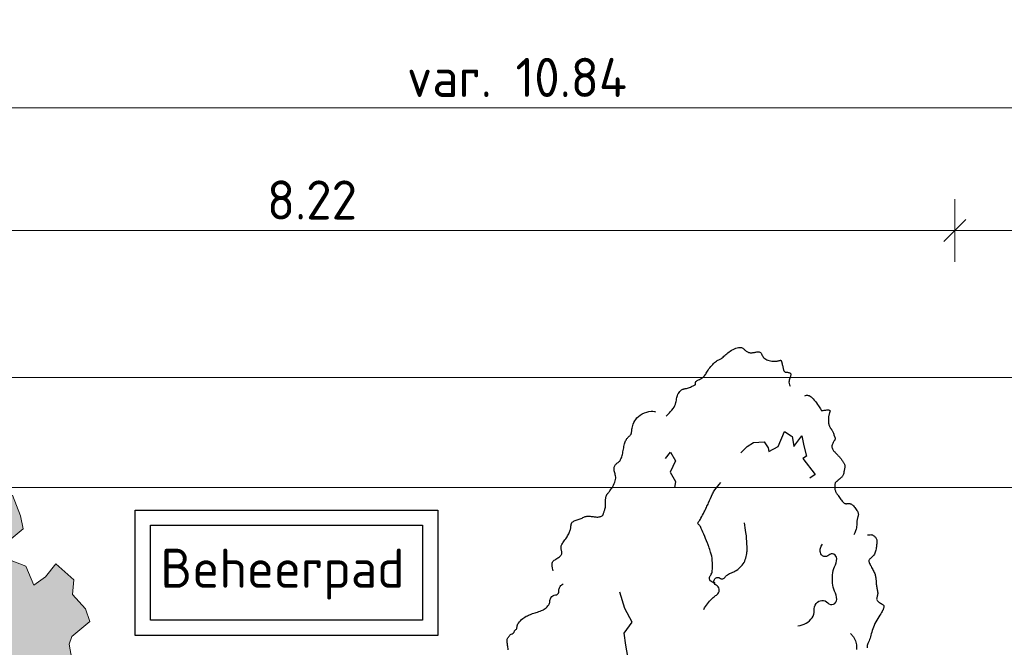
# Model space of a CAD drawing. Header units: metres. Extents: x 158819 to 159767, y 483764 to 484333.
# Tile 23 of 41: x 159236.73 to 159243.02, y 484035.54 to 484039.55. Entities that reach past the tile are written whole.
import ezdxf

# ---------------------------------------------------------------- set-up
doc = ezdxf.new("R2010")
doc.units = ezdxf.units.M
doc.linetypes.add('AL-NAP_LIJN', pattern=[15.25, 12, -1.5, 0.25, -1.5])
doc.layers.get('0').update_dxf_attribs({"lineweight": 25})
doc.layers.get('Defpoints').update_dxf_attribs({"lineweight": 25, "true_color": 0xff7fff})
for name, color, linetype, lineweight in [('N-WE-GR-BOOM-1e-A', 90, 'Continuous', 25), ('N-WE-GR-BOOM-1e-SD', 90, 'Continuous', 25), ('X-XX-AL-M', 7, 'Continuous', 18), ('X-XX-AL-NAP-G', 7, 'AL-NAP_LIJN', 18), ('X-XX-AL-T25', 7, 'Continuous', 25)]:
    doc.layers.add(name, color=color, linetype=linetype, lineweight=lineweight)
doc.layers.add('N-WE-GR-BOOM-MEERSTAMMINGE BOOM-SD', color=7, linetype='Continuous', lineweight=30, true_color=0x5f7f00)
doc.styles.add('NLCS-ISO-M100-T25', font='NLCS-ISO.ttf')
doc.dimstyles.new('NLCS-M100-T25-SCHRAP-X_L2_H1', dxfattribs={"dimscale": 0.1, "dimtxt": 2.5, "dimasz": 1.4, "dimexe": 2, "dimexo": 2, "dimgap": 0.7, "dimtad": 1, "dimzin": 0, "dimdsep": 46, "dimtxsty": 'NLCS-ISO-M100-T25', "dimblk": 'OBLIQUE', "dimcen": 0, "dimdle": 2, "dimclrd": 256, "dimclre": 256, "dimclrt": 256, "dimadec": 1, "dimazin": 0, "dimtfac": 1, "dimtofl": 0, "dimtmove": 1, "dimatfit": 0, "dimldrblk": 'OBLIQUE', "dimfxl": 2, "dimfxlon": 1, "dimtfill": 1, "dimtfillclr": 254, "dimtolj": 1, "dimtzin": 0, "dimlwd": 18, "dimlwe": 18, "dimarcsym": 0})

# ---------------------------------------------------------------- blocks, each defined once
blk = doc.blocks.new('_Oblique')
at = {"color": 0, "linetype": 'ByBlock', "lineweight": -2}
blk.add_line((-0.5, -0.5), (0.5, 0.5), dxfattribs=at)
blk = doc.blocks.new('*D148')
at = {"layer": 'Defpoints', "color": 0, "transparency": 16777216}
for p in [(159245.3247, 484038.987), (159245.3247, 484037.5882), (159234.4847, 484036.5593)]:
    blk.add_point(p, dxfattribs=at)
at = {"layer": 'X-XX-AL-M', "linetype": 'Continuous', "lineweight": 18, "transparency": 16777216}
for p, q in [((159234.4847, 484038.787), (159234.4847, 484039.187)), ((159245.3247, 484038.787), (159245.3247, 484039.187)), ((159234.2847, 484038.987), (159245.5247, 484038.987))]:
    blk.add_line(p, q, dxfattribs=at)
at = {"layer": 'X-XX-AL-M', "lineweight": 18, "transparency": 16777216, "xscale": 0.14, "yscale": 0.14, "zscale": 0.14, "rotation": 180}
blk.add_blockref('_Oblique', (159234.4847, 484038.987), dxfattribs=at)
at = {"layer": 'X-XX-AL-M', "lineweight": 18, "transparency": 16777216, "xscale": 0.14, "yscale": 0.14, "zscale": 0.14}
blk.add_blockref('_Oblique', (159245.3247, 484038.987), dxfattribs=at)
at = {"layer": 'X-XX-AL-M', "transparency": 16777216, "insert": (159239.9047, 484039.182), "char_height": 0.25, "attachment_point": 5, "style": 'NLCS-ISO-M100-T25', "bg_fill": 3, "box_fill_scale": 1.1, "bg_fill_color": 256, "bg_fill_true_color": 13158600, "bg_fill_transparency": 0}
blk.add_mtext('\\A1;var. 10.84', dxfattribs=at)
blk = doc.blocks.new('*D149')
at = {"layer": 'Defpoints', "color": 0, "transparency": 16777216}
for p in [(159245.3247, 484037.2629), (159226.3247, 484029.9923), (159245.3247, 484029.9923)]:
    blk.add_point(p, dxfattribs=at)
at = {"layer": 'X-XX-AL-M', "linetype": 'Continuous', "lineweight": 18, "transparency": 16777216}
for p, q in [((159226.3247, 484037.0629), (159226.3247, 484037.4629)), ((159245.3247, 484037.0629), (159245.3247, 484037.4629)), ((159226.1247, 484037.2629), (159245.5247, 484037.2629))]:
    blk.add_line(p, q, dxfattribs=at)
at = {"layer": 'X-XX-AL-M', "lineweight": 18, "transparency": 16777216, "xscale": 0.14, "yscale": 0.14, "zscale": 0.14, "rotation": 180}
blk.add_blockref('_Oblique', (159226.3247, 484037.2629), dxfattribs=at)
at = {"layer": 'X-XX-AL-M', "lineweight": 18, "transparency": 16777216, "xscale": 0.14, "yscale": 0.14, "zscale": 0.14}
blk.add_blockref('_Oblique', (159245.3247, 484037.2629), dxfattribs=at)
at = {"layer": 'X-XX-AL-M', "transparency": 16777216, "insert": (159235.8247, 484037.4579), "char_height": 0.25, "attachment_point": 5, "style": 'NLCS-ISO-M100-T25', "bg_fill": 3, "box_fill_scale": 1.1, "bg_fill_color": 256, "bg_fill_true_color": 13158600, "bg_fill_transparency": 0}
blk.add_mtext('\\A1;19.00', dxfattribs=at)
blk = doc.blocks.new('*D153')
at = {"layer": 'Defpoints', "color": 0, "transparency": 16777216}
for p in [(159247.9447, 484038.2032), (159242.7047, 484032.0393), (159247.9447, 484032.0393)]:
    blk.add_point(p, dxfattribs=at)
at = {"layer": 'X-XX-AL-M', "linetype": 'Continuous', "lineweight": 18, "transparency": 16777216}
for p, q in [((159242.7047, 484038.0032), (159242.7047, 484038.4032)), ((159247.9447, 484038.0032), (159247.9447, 484038.4032)), ((159242.5047, 484038.2032), (159248.1447, 484038.2032))]:
    blk.add_line(p, q, dxfattribs=at)
at = {"layer": 'X-XX-AL-M', "lineweight": 18, "transparency": 16777216, "xscale": 0.14, "yscale": 0.14, "zscale": 0.14, "rotation": 180}
blk.add_blockref('_Oblique', (159242.7047, 484038.2032), dxfattribs=at)
at = {"layer": 'X-XX-AL-M', "lineweight": 18, "transparency": 16777216, "xscale": 0.14, "yscale": 0.14, "zscale": 0.14}
blk.add_blockref('_Oblique', (159247.9447, 484038.2032), dxfattribs=at)
at = {"layer": 'X-XX-AL-M', "transparency": 16777216, "insert": (159245.3247, 484038.3982), "char_height": 0.25, "attachment_point": 5, "style": 'NLCS-ISO-M100-T25', "bg_fill": 3, "box_fill_scale": 1.1, "bg_fill_color": 256, "bg_fill_true_color": 13158600, "bg_fill_transparency": 0}
blk.add_mtext('\\A1;var. 5.24', dxfattribs=at)
blk = doc.blocks.new('SGR-BOOM_S01_V_ZIJ-D')
at = {"layer": 'N-WE-GR-BOOM-1e-A', "transparency": 33554585}
h = blk.add_hatch(color=256, dxfattribs=at)
h.dxf.hatch_style = 1
h.set_gradient(color1=(254, 204, 102), color2=(108, 181, 90), tint=1, name='CYLINDER')
h.paths.add_polyline_path([(-1.056, 11.496), (-0.874, 11.68), (-0.792, 11.622), (-0.684, 11.475), (-0.477, 11.294), (-0.312, 11.337), (-0.253, 11.231), (-0.105, 11.091), (0.102, 11.028), (0.349, 11.012), (0.538, 10.99), (0.556, 10.931), (0.353, 10.535), (0.462, 10.124), (0.668, 10.149), (0.893, 10.004), (1.224, 9.8), (1.454, 9.761), (1.661, 9.663), (1.763, 9.457), (1.582, 9.209), (1.643, 8.962), (1.849, 8.94), (1.975, 8.676), (2.018, 8.511), (1.795, 8.362), (1.797, 8.115), (2.062, 8.035), (2.188, 7.789), (2.376, 7.896), (2.539, 8.062), (2.829, 7.858), (2.807, 7.67), (3.015, 7.489), (3.081, 7.325), (2.794, 7.134), (2.753, 7.034), (2.796, 6.845), (3.044, 6.706), (2.899, 6.434), (2.842, 6.251), (2.942, 6.187), (3.274, 5.943), (3.357, 5.902), (3.523, 5.762), (3.795, 5.599), (4.06, 5.519), (4.086, 5.248), (3.94, 5.082), (3.489, 4.855), (3.45, 4.566), (3.476, 4.254), (3.371, 4.112), (3.122, 4.252), (2.734, 4.29), (2.695, 3.901), (2.902, 3.779), (3.067, 3.798), (3.316, 3.611), (3.482, 3.471), (3.77, 3.556), (3.87, 3.492), (3.772, 3.203), (3.625, 3.184), (3.503, 3.036), (3.339, 2.952), (3.033, 2.826), (2.597, 2.946), (2.497, 2.946), (2.475, 2.698), (2.561, 2.246), (2.337, 2.35), (2.023, 2.512), (1.652, 2.527), (1.282, 2.4), (1.018, 2.357), (0.91, 2.645), (1.031, 2.934), (0.824, 3.038), (0.559, 2.995), (0.534, 3.219), (0.303, 3.447), (-0.274, 3.442), (-0.497, 3.358), (-0.618, 2.986), (-0.906, 2.86), (-1.193, 2.793), (-1.315, 2.568), (-1.354, 2.256), (-1.624, 2.154), (-1.931, 2.21), (-2.175, 1.879), (-2.504, 1.694), (-2.669, 1.816), (-3.066, 2.019), (-3.33, 1.952), (-3.536, 2.015), (-3.622, 2.427), (-3.376, 2.593), (-3.278, 2.818), (-3.279, 3.006), (-3.544, 2.981), (-3.61, 3.169), (-3.752, 3.25), (-3.981, 3.207), (-4.247, 3.328), (-4.249, 3.535), (-4.086, 3.724), (-3.988, 4.013), (-4.048, 4.195), (-4.115, 4.483), (-3.869, 4.633), (-3.682, 4.817), (-3.684, 5.046), (-3.891, 5.145), (-3.933, 5.333), (-3.958, 5.515), (-4.061, 5.826), (-3.854, 5.787), (-3.691, 5.912), (-3.798, 6.117), (-3.758, 6.3), (-3.595, 6.425), (-3.572, 6.59), (-3.657, 6.818), (-3.782, 7.024), (-3.701, 7.207), (-3.519, 7.291), (-3.497, 7.456), (-3.482, 7.827), (-3.73, 7.948), (-3.832, 8.136), (-3.485, 8.239), (-3.297, 8.281), (-3.115, 8.348), (-2.868, 8.432), (-2.745, 8.392), (-2.64, 8.575), (-2.642, 8.846), (-2.477, 8.847), (-2.336, 8.889), (-2.479, 9.053), (-2.523, 9.383), (-2.359, 9.507), (-2.179, 9.815), (-2.222, 10.085), (-1.993, 10.128), (-1.911, 10.212), (-2.036, 10.334), (-2.143, 10.475), (-1.955, 10.582), (-1.626, 10.644), (-1.402, 10.628), (-1.197, 10.753), (-1.239, 10.876), (-1.405, 10.975), (-1.177, 11.165), (-1.036, 11.266)])
at = {"lineweight": 0, "flags": 128}
for points in [[(1.849, 8.94), (1.975, 8.676), (2.018, 8.511), (1.795, 8.362)], [(1.797, 8.115), (2.062, 8.035), (2.188, 7.789), (2.376, 7.896), (2.539, 8.062), (2.829, 7.858), (2.807, 7.67), (3.015, 7.489), (3.081, 7.325), (2.794, 7.134), (2.753, 7.034), (2.796, 6.845)]]:
    blk.add_lwpolyline(points, dxfattribs=at)
blk = doc.blocks.new('SGR-BOOM_S01_I_ZIJ-D')
for points in [[(-0.55, 12.392), (-0.544, 12.397), (-0.533, 12.407), (-0.517, 12.422), (-0.499, 12.441), (-0.479, 12.463), (-0.459, 12.486), (-0.44, 12.511), (-0.423, 12.536), (-0.411, 12.56), (-0.402, 12.583), (-0.395, 12.606), (-0.39, 12.627), (-0.386, 12.648), (-0.383, 12.668), (-0.38, 12.687), (-0.375, 12.706), (-0.369, 12.723), (-0.362, 12.74), (-0.353, 12.755), (-0.344, 12.769), (-0.334, 12.782), (-0.324, 12.793), (-0.314, 12.803), (-0.304, 12.81), (-0.294, 12.816), (-0.285, 12.821), (-0.276, 12.824), (-0.267, 12.826), (-0.257, 12.828), (-0.247, 12.83), (-0.235, 12.832), (-0.223, 12.835), (-0.209, 12.839), (-0.194, 12.844), (-0.179, 12.85), (-0.163, 12.856), (-0.148, 12.862), (-0.133, 12.868), (-0.12, 12.874), (-0.109, 12.879), (-0.1, 12.884), (-0.093, 12.889), (-0.088, 12.893), (-0.084, 12.896), (-0.082, 12.9), (-0.081, 12.903), (-0.08, 12.907), (-0.081, 12.911), (-0.082, 12.915), (-0.082, 12.92), (-0.083, 12.924), (-0.083, 12.93), (-0.082, 12.935), (-0.079, 12.941), (-0.074, 12.946), (-0.067, 12.952), (-0.057, 12.958), (-0.045, 12.965), (-0.032, 12.971), (-0.018, 12.979), (-0.003, 12.986), (0.012, 12.995), (0.027, 13.004), (0.04, 13.014), (0.052, 13.025), (0.063, 13.037), (0.072, 13.05), (0.081, 13.063), (0.09, 13.078), (0.1, 13.094), (0.11, 13.11), (0.121, 13.128), (0.134, 13.146), (0.148, 13.164), (0.162, 13.183), (0.177, 13.201), (0.193, 13.218), (0.208, 13.234), (0.223, 13.249), (0.238, 13.261), (0.252, 13.27), (0.265, 13.278), (0.277, 13.284), (0.289, 13.29), (0.301, 13.295), (0.312, 13.3), (0.323, 13.306), (0.335, 13.314), (0.347, 13.323), (0.359, 13.334), (0.372, 13.347), (0.386, 13.361), (0.401, 13.375), (0.417, 13.389), (0.435, 13.404), (0.454, 13.418), (0.474, 13.432), (0.496, 13.444), (0.519, 13.456), (0.542, 13.466), (0.564, 13.475), (0.586, 13.482), (0.606, 13.486), (0.624, 13.488), (0.64, 13.488), (0.654, 13.486), (0.665, 13.481), (0.676, 13.476), (0.685, 13.469), (0.694, 13.461), (0.702, 13.453), (0.711, 13.445), (0.719, 13.438), (0.728, 13.431), (0.738, 13.424), (0.747, 13.419), (0.758, 13.414), (0.768, 13.41), (0.779, 13.406), (0.79, 13.404), (0.802, 13.404), (0.813, 13.404), (0.825, 13.405), (0.837, 13.406), (0.849, 13.408), (0.862, 13.41), (0.873, 13.413), (0.885, 13.415), (0.897, 13.417), (0.908, 13.419), (0.918, 13.419), (0.928, 13.419), (0.938, 13.418), (0.947, 13.415), (0.955, 13.41), (0.962, 13.404), (0.968, 13.395), (0.974, 13.385), (0.98, 13.373), (0.986, 13.361), (0.993, 13.348), (1.002, 13.335), (1.012, 13.323), (1.025, 13.311), (1.04, 13.301), (1.057, 13.292), (1.076, 13.285), (1.096, 13.279), (1.117, 13.274), (1.138, 13.27), (1.158, 13.268), (1.176, 13.267), (1.194, 13.267), (1.209, 13.269), (1.223, 13.271), (1.236, 13.273), (1.247, 13.276), (1.256, 13.278), (1.264, 13.281), (1.271, 13.282), (1.276, 13.283), (1.28, 13.283), (1.284, 13.281), (1.287, 13.278), (1.289, 13.274), (1.291, 13.268), (1.293, 13.261), (1.296, 13.252), (1.299, 13.241), (1.302, 13.229), (1.305, 13.216), (1.309, 13.202), (1.312, 13.188), (1.316, 13.174), (1.319, 13.161), (1.322, 13.149), (1.325, 13.138), (1.327, 13.128), (1.329, 13.12), (1.332, 13.113), (1.335, 13.108), (1.34, 13.103), (1.345, 13.099), (1.352, 13.096), (1.36, 13.094), (1.37, 13.093), (1.38, 13.092), (1.391, 13.091), (1.402, 13.089), (1.412, 13.088), (1.421, 13.085), (1.428, 13.082), (1.434, 13.077), (1.438, 13.071), (1.44, 13.065), (1.441, 13.056), (1.44, 13.047), (1.438, 13.037), (1.435, 13.025), (1.43, 13.012), (1.425, 12.998), (1.42, 12.983), (1.416, 12.967), (1.413, 12.95), (1.412, 12.932), (1.414, 12.912), (1.419, 12.891), (1.429, 12.869)], [(1.665, 12.717), (1.679, 12.722), (1.693, 12.725), (1.707, 12.725), (1.721, 12.723), (1.736, 12.718), (1.75, 12.709), (1.766, 12.698), (1.782, 12.683), (1.799, 12.665), (1.817, 12.645), (1.834, 12.623), (1.852, 12.601), (1.868, 12.579), (1.883, 12.557), (1.896, 12.538), (1.907, 12.521), (1.916, 12.508), (1.921, 12.498), (1.925, 12.49), (1.927, 12.485), (1.928, 12.482), (1.927, 12.48), (1.927, 12.479), (1.926, 12.478), (1.925, 12.478), (1.925, 12.478), (1.925, 12.478), (1.927, 12.478), (1.93, 12.479), (1.934, 12.479), (1.941, 12.48), (1.95, 12.481), (1.961, 12.483), (1.974, 12.484), (1.988, 12.486), (2.002, 12.488), (2.017, 12.489), (2.03, 12.489), (2.042, 12.489), (2.053, 12.488), (2.06, 12.486), (2.065, 12.483), (2.068, 12.479), (2.069, 12.474), (2.069, 12.468), (2.068, 12.462), (2.065, 12.454), (2.063, 12.446), (2.06, 12.437), (2.057, 12.428), (2.054, 12.418), (2.052, 12.407), (2.049, 12.396), (2.047, 12.384), (2.045, 12.371), (2.044, 12.358), (2.043, 12.344), (2.043, 12.331), (2.043, 12.317), (2.044, 12.303), (2.045, 12.289), (2.046, 12.276), (2.049, 12.264), (2.051, 12.253), (2.054, 12.242), (2.058, 12.233), (2.061, 12.225), (2.065, 12.218), (2.069, 12.211), (2.073, 12.205), (2.076, 12.2), (2.08, 12.195), (2.083, 12.191), (2.086, 12.187), (2.089, 12.183), (2.092, 12.179), (2.096, 12.174), (2.099, 12.168), (2.103, 12.161), (2.107, 12.152), (2.112, 12.141), (2.117, 12.13), (2.122, 12.117), (2.127, 12.104), (2.132, 12.091), (2.137, 12.078), (2.142, 12.067), (2.145, 12.057), (2.148, 12.048), (2.151, 12.041), (2.152, 12.036), (2.152, 12.031), (2.152, 12.026), (2.15, 12.02), (2.147, 12.015), (2.143, 12.008), (2.138, 11.999), (2.131, 11.99), (2.125, 11.979), (2.118, 11.967), (2.112, 11.955), (2.106, 11.942), (2.102, 11.93), (2.099, 11.917), (2.098, 11.905), (2.1, 11.893), (2.102, 11.881), (2.107, 11.869), (2.112, 11.858), (2.119, 11.847), (2.126, 11.837), (2.134, 11.827), (2.143, 11.817), (2.152, 11.807), (2.162, 11.797), (2.171, 11.787), (2.181, 11.778), (2.191, 11.768), (2.201, 11.758), (2.21, 11.748), (2.219, 11.738), (2.228, 11.727), (2.237, 11.717), (2.245, 11.706), (2.253, 11.696), (2.26, 11.685), (2.267, 11.675), (2.274, 11.666), (2.28, 11.657), (2.285, 11.648), (2.29, 11.639), (2.295, 11.631), (2.298, 11.623), (2.301, 11.615), (2.304, 11.608), (2.305, 11.601), (2.306, 11.594), (2.306, 11.587), (2.306, 11.579), (2.305, 11.572), (2.303, 11.564), (2.302, 11.555), (2.3, 11.546), (2.298, 11.536), (2.296, 11.525), (2.294, 11.514), (2.292, 11.501), (2.29, 11.489), (2.287, 11.477), (2.283, 11.465), (2.279, 11.453), (2.275, 11.442), (2.269, 11.432), (2.263, 11.424), (2.256, 11.416), (2.249, 11.408), (2.242, 11.402), (2.235, 11.396), (2.229, 11.391), (2.223, 11.386), (2.217, 11.381), (2.212, 11.377), (2.208, 11.373), (2.203, 11.37), (2.199, 11.366), (2.195, 11.362), (2.19, 11.359), (2.186, 11.355), (2.18, 11.351), (2.175, 11.347), (2.169, 11.342), (2.163, 11.337), (2.158, 11.33), (2.153, 11.323), (2.149, 11.314), (2.146, 11.303), (2.144, 11.291), (2.143, 11.277), (2.143, 11.263), (2.144, 11.248), (2.146, 11.233), (2.148, 11.219), (2.151, 11.206), (2.154, 11.194), (2.158, 11.183), (2.162, 11.174), (2.166, 11.166), (2.171, 11.158), (2.177, 11.15), (2.184, 11.141), (2.191, 11.131), (2.2, 11.12), (2.209, 11.107), (2.219, 11.092), (2.23, 11.076), (2.241, 11.06), (2.253, 11.045), (2.264, 11.031), (2.275, 11.018), (2.286, 11.008), (2.296, 11), (2.305, 10.995), (2.314, 10.992), (2.323, 10.99), (2.332, 10.99), (2.34, 10.991), (2.348, 10.992), (2.357, 10.993), (2.365, 10.993), (2.374, 10.993), (2.383, 10.992), (2.392, 10.989), (2.401, 10.986), (2.411, 10.981), (2.422, 10.974), (2.433, 10.965), (2.444, 10.954), (2.455, 10.941), (2.467, 10.927), (2.478, 10.912), (2.488, 10.897), (2.498, 10.883), (2.506, 10.869), (2.512, 10.856), (2.517, 10.844), (2.52, 10.834), (2.522, 10.825), (2.522, 10.816), (2.521, 10.808), (2.52, 10.801), (2.517, 10.792), (2.515, 10.784), (2.512, 10.775), (2.509, 10.764), (2.506, 10.753), (2.503, 10.741), (2.501, 10.728), (2.498, 10.715), (2.497, 10.7), (2.496, 10.684), (2.495, 10.667), (2.495, 10.648), (2.494, 10.628), (2.491, 10.606), (2.486, 10.581), (2.478, 10.555), (2.467, 10.525), (2.451, 10.492)], [(-2.358, 9.917), (-2.367, 9.96), (-2.372, 9.995), (-2.374, 10.021), (-2.372, 10.041), (-2.367, 10.057), (-2.36, 10.068), (-2.35, 10.077), (-2.339, 10.086), (-2.326, 10.094), (-2.313, 10.103), (-2.299, 10.113), (-2.284, 10.122), (-2.27, 10.132), (-2.257, 10.141), (-2.246, 10.151), (-2.236, 10.161), (-2.229, 10.17), (-2.224, 10.18), (-2.22, 10.189), (-2.219, 10.199), (-2.218, 10.208), (-2.219, 10.218), (-2.22, 10.227), (-2.222, 10.237), (-2.225, 10.247), (-2.227, 10.258), (-2.229, 10.268), (-2.231, 10.279), (-2.231, 10.291), (-2.23, 10.302), (-2.228, 10.314), (-2.224, 10.327), (-2.218, 10.34), (-2.21, 10.353), (-2.201, 10.367), (-2.191, 10.381), (-2.18, 10.396), (-2.168, 10.411), (-2.157, 10.426), (-2.146, 10.442), (-2.135, 10.458), (-2.126, 10.474), (-2.117, 10.491), (-2.109, 10.507), (-2.102, 10.523), (-2.095, 10.538), (-2.09, 10.553), (-2.085, 10.566), (-2.082, 10.578), (-2.079, 10.59), (-2.077, 10.6), (-2.076, 10.61), (-2.075, 10.619), (-2.074, 10.627), (-2.073, 10.636), (-2.072, 10.644), (-2.07, 10.652), (-2.069, 10.661), (-2.066, 10.669), (-2.062, 10.677), (-2.057, 10.685), (-2.051, 10.693), (-2.043, 10.7), (-2.033, 10.707), (-2.021, 10.714), (-2.007, 10.72), (-1.992, 10.726), (-1.976, 10.732), (-1.959, 10.738), (-1.942, 10.743), (-1.926, 10.749), (-1.91, 10.755), (-1.895, 10.761), (-1.882, 10.767), (-1.868, 10.773), (-1.856, 10.779), (-1.843, 10.784), (-1.831, 10.788), (-1.818, 10.791), (-1.806, 10.793), (-1.792, 10.793), (-1.778, 10.792), (-1.764, 10.791), (-1.75, 10.788), (-1.735, 10.786), (-1.72, 10.783), (-1.704, 10.781), (-1.689, 10.779), (-1.674, 10.778), (-1.658, 10.777), (-1.643, 10.777), (-1.629, 10.778), (-1.616, 10.78), (-1.604, 10.783), (-1.593, 10.786), (-1.583, 10.79), (-1.575, 10.795), (-1.569, 10.8), (-1.564, 10.806), (-1.56, 10.813), (-1.557, 10.821), (-1.554, 10.829), (-1.551, 10.838), (-1.548, 10.848), (-1.544, 10.858), (-1.54, 10.869), (-1.536, 10.88), (-1.533, 10.893), (-1.529, 10.905), (-1.526, 10.919), (-1.523, 10.933), (-1.521, 10.947), (-1.519, 10.962), (-1.518, 10.977), (-1.518, 10.992), (-1.518, 11.007), (-1.518, 11.022), (-1.518, 11.037), (-1.518, 11.051), (-1.518, 11.064), (-1.517, 11.076), (-1.516, 11.087), (-1.514, 11.097), (-1.511, 11.106), (-1.508, 11.115), (-1.505, 11.123), (-1.501, 11.13), (-1.497, 11.137), (-1.492, 11.144), (-1.487, 11.15), (-1.481, 11.157), (-1.475, 11.165), (-1.467, 11.174), (-1.459, 11.184), (-1.45, 11.196), (-1.44, 11.21), (-1.428, 11.227), (-1.416, 11.246), (-1.404, 11.267), (-1.392, 11.288), (-1.381, 11.311), (-1.372, 11.333), (-1.364, 11.356), (-1.36, 11.377), (-1.357, 11.398), (-1.358, 11.417), (-1.36, 11.436), (-1.364, 11.453), (-1.368, 11.47), (-1.373, 11.486), (-1.377, 11.502), (-1.38, 11.517), (-1.382, 11.531), (-1.383, 11.546), (-1.382, 11.559), (-1.38, 11.572), (-1.376, 11.584), (-1.372, 11.595), (-1.366, 11.606), (-1.36, 11.615), (-1.353, 11.622), (-1.345, 11.629), (-1.337, 11.636), (-1.328, 11.642), (-1.319, 11.648), (-1.311, 11.655), (-1.302, 11.663), (-1.294, 11.672), (-1.286, 11.683), (-1.279, 11.695), (-1.273, 11.709), (-1.267, 11.725), (-1.261, 11.741), (-1.256, 11.759), (-1.251, 11.778), (-1.246, 11.798), (-1.242, 11.819), (-1.238, 11.84), (-1.234, 11.862), (-1.23, 11.884), (-1.226, 11.906), (-1.222, 11.926), (-1.217, 11.946), (-1.212, 11.964), (-1.206, 11.98), (-1.199, 11.995), (-1.192, 12.008), (-1.185, 12.02), (-1.177, 12.031), (-1.17, 12.04), (-1.162, 12.049), (-1.154, 12.057), (-1.147, 12.064), (-1.14, 12.071), (-1.133, 12.077), (-1.127, 12.084), (-1.121, 12.09), (-1.116, 12.097), (-1.112, 12.104), (-1.109, 12.111), (-1.106, 12.119), (-1.104, 12.129), (-1.103, 12.139), (-1.102, 12.151), (-1.1, 12.164), (-1.098, 12.18), (-1.094, 12.197), (-1.09, 12.217), (-1.084, 12.239), (-1.076, 12.263), (-1.066, 12.288), (-1.054, 12.313), (-1.038, 12.339), (-1.018, 12.363), (-0.995, 12.387), (-0.967, 12.408), (-0.934, 12.426), (-0.899, 12.441), (-0.862, 12.453), (-0.826, 12.462), (-0.792, 12.468), (-0.762, 12.469), (-0.738, 12.467), (-0.721, 12.46)], [(2.669, 10.49), (2.686, 10.492), (2.701, 10.494), (2.713, 10.495), (2.723, 10.496), (2.731, 10.495), (2.739, 10.494), (2.746, 10.492), (2.753, 10.488), (2.761, 10.484), (2.77, 10.478), (2.778, 10.471), (2.787, 10.463), (2.795, 10.454), (2.802, 10.445), (2.808, 10.435), (2.813, 10.424), (2.816, 10.413), (2.818, 10.401), (2.819, 10.389), (2.819, 10.377), (2.818, 10.363), (2.816, 10.349), (2.814, 10.334), (2.812, 10.318), (2.81, 10.301), (2.808, 10.284), (2.805, 10.266), (2.802, 10.248), (2.798, 10.231), (2.793, 10.214), (2.786, 10.198), (2.779, 10.182), (2.77, 10.169), (2.759, 10.156), (2.748, 10.145), (2.737, 10.134), (2.726, 10.124), (2.716, 10.115), (2.707, 10.107), (2.7, 10.098), (2.694, 10.09), (2.691, 10.082), (2.69, 10.073), (2.691, 10.064), (2.693, 10.054), (2.697, 10.044), (2.702, 10.032), (2.708, 10.019), (2.716, 10.004), (2.725, 9.989), (2.734, 9.972), (2.743, 9.955), (2.752, 9.938), (2.761, 9.921), (2.77, 9.904), (2.777, 9.888), (2.783, 9.873), (2.788, 9.859), (2.792, 9.845), (2.795, 9.832), (2.798, 9.819), (2.8, 9.806), (2.801, 9.793), (2.803, 9.78), (2.804, 9.766), (2.805, 9.751), (2.806, 9.736), (2.808, 9.721), (2.809, 9.705), (2.811, 9.689), (2.813, 9.674), (2.816, 9.658), (2.819, 9.642), (2.822, 9.626), (2.825, 9.611), (2.827, 9.596), (2.83, 9.581), (2.831, 9.566), (2.831, 9.552), (2.83, 9.538), (2.828, 9.525), (2.825, 9.512), (2.821, 9.5), (2.818, 9.488), (2.815, 9.476), (2.814, 9.465), (2.816, 9.455), (2.82, 9.445), (2.827, 9.435), (2.837, 9.426), (2.849, 9.417), (2.862, 9.408), (2.875, 9.4), (2.888, 9.393), (2.9, 9.386), (2.91, 9.379), (2.918, 9.373), (2.924, 9.367), (2.928, 9.361), (2.93, 9.356), (2.931, 9.351), (2.931, 9.345), (2.93, 9.34), (2.929, 9.334), (2.928, 9.328), (2.926, 9.321), (2.924, 9.313), (2.92, 9.304), (2.916, 9.293), (2.91, 9.28), (2.902, 9.265), (2.892, 9.248), (2.879, 9.228), (2.865, 9.206), (2.85, 9.181), (2.834, 9.156), (2.818, 9.128), (2.802, 9.1), (2.787, 9.072), (2.774, 9.044), (2.762, 9.016), (2.752, 8.989), (2.744, 8.962), (2.736, 8.936), (2.729, 8.911), (2.723, 8.886), (2.716, 8.862), (2.708, 8.839), (2.7, 8.818), (2.692, 8.797), (2.683, 8.777), (2.675, 8.757), (2.669, 8.738), (2.664, 8.72), (2.661, 8.701), (2.661, 8.683)], [(2.395, 8.917), (2.446, 8.862), (2.477, 8.799), (2.491, 8.731), (2.493, 8.66)]]:
    blk.add_lwpolyline(points)
at = {"flags": 128}
for points in [[(0.644, 11.801), (0.745, 11.904), (0.848, 11.968), (1.016, 11.977), (1.079, 11.881), (1.089, 11.824), (1.242, 11.904), (1.339, 12.145), (1.446, 12.073), (1.462, 12.067), (1.476, 12.007), (1.489, 11.903), (1.616, 12.073), (1.652, 11.917), (1.694, 11.753), (1.635, 11.711), (1.832, 11.457), (1.748, 11.397)], [(-0.563, 11.712), (-0.483, 11.813), (-0.399, 11.674), (-0.485, 11.495), (-0.402, 11.346), (-0.416, 11.243)], [(-0.835, 7.119), (-0.882, 7.265), (-0.886, 7.568), (-0.928, 7.764), (-0.997, 7.815), (-1.103, 7.909), (-1.102, 8.15), (-1.009, 8.323), (-1.166, 8.548), (-1.194, 8.729), (-1.223, 8.92), (-1.094, 9.095), (-1.213, 9.313), (-1.289, 9.573)]]:
    blk.add_lwpolyline(points, dxfattribs=at)
for points in [[(0.235, 9.726, -0.158777), (0.165, 9.75, -0.233308), (0.141, 9.797, -0.182007), (0.161, 9.85, 0.155816), (0.187, 9.912, 0.045058), (0.187, 10.085, 0.058787), (0.16, 10.216, 0.004222), (0.129, 10.304, 0.006596), (0.109, 10.36, 0.009627), (0.05, 10.503, 0.01133), (-0.004, 10.623, 0.125022), (-0.034, 10.659, -0.287204), (-0.043, 10.679, -0.13455), (-0.031, 10.704, 0.057474), (0.005, 10.757, 0.001656), (0.058, 10.861, 0.0025), (0.093, 10.931, 0.011837), (0.127, 11.003, -0.006032), (0.191, 11.146, -0.046726), (0.229, 11.211, -0.023647), (0.321, 11.328)], [(0.05, 9.3, -0.032546), (0.11, 9.391, -0.03526), (0.176, 9.466, -0.036525), (0.228, 9.51, 0.039269), (0.275, 9.551, 0.524816), (0.249, 9.687, -0.70157), (0.257, 9.808, -0.246052), (0.318, 9.796, 0.330237), (0.365, 9.793, 0.082831), (0.398, 9.824, -0.081275), (0.431, 9.855, -0.066365), (0.495, 9.887, 0.059917), (0.566, 9.922, 0.076229), (0.665, 10.008, 0.097021), (0.714, 10.098, 0.037062), (0.737, 10.193, 0.045363), (0.743, 10.273, 0.006717), (0.742, 10.312, 0.002377), (0.736, 10.423, 0.020071), (0.725, 10.531, 0.014267), (0.7, 10.682)], [(1.555, 9.036, 0.101914), (1.686, 9.079, 0.107951), (1.783, 9.167, 0.172666), (1.816, 9.281, -0.173792), (1.849, 9.395, -0.48034), (2.033, 9.404, 0.699728), (2.175, 9.46, 0.110664), (2.142, 9.591, -0.110605), (2.109, 9.721, -0.006472), (2.108, 9.787, -0.006512), (2.109, 9.852, -0.111285), (2.142, 9.983, 0.11249), (2.175, 10.112, 0.670162), (2.05, 10.167, -0.598076), (1.914, 10.21, -0.107528), (1.916, 10.279, -0.106959), (1.946, 10.341)], [(-3.074, 8.654, -0.001984), (-3.081, 8.694, -0.00284), (-3.086, 8.722, -0.015692), (-3.092, 8.778, -0.026096), (-3.094, 8.812, -0.123566), (-3.088, 8.834, -0.050335), (-3.057, 8.879, -0.123683), (-3.015, 8.909, 0.160012), (-2.983, 8.935, 0.092044), (-2.976, 8.953, -0.133826), (-2.97, 8.965, -0.078666), (-2.964, 8.97, 0.049691), (-2.954, 8.977, 0.207036), (-2.934, 9.021, -0.156565), (-2.913, 9.081, -0.059527), (-2.844, 9.152, -0.066018), (-2.768, 9.199, -0.00394), (-2.735, 9.213, -0.004619), (-2.707, 9.225, -0.031042), (-2.627, 9.252, 0.02906), (-2.542, 9.28, 0.07887), (-2.486, 9.313, 0.0611), (-2.428, 9.374, 0.147905), (-2.41, 9.424, -0.120561), (-2.392, 9.486, -0.254022), (-2.318, 9.531, 0.34235), (-2.268, 9.575, 0.082724), (-2.267, 9.594, -0.071752), (-2.266, 9.616, -0.11979), (-2.244, 9.668, -0.113391), (-2.199, 9.707)]]:
    blk.add_lwpolyline(points, format="xyb")
blk = doc.blocks.new('*D288')
at = {"layer": 'Defpoints', "color": 0, "transparency": 16777216}
for p in [(159234.4847, 484038.2032), (159234.4847, 484036.5593), (159242.7047, 484032.0393)]:
    blk.add_point(p, dxfattribs=at)
at = {"layer": 'X-XX-AL-M', "linetype": 'Continuous', "lineweight": 18, "transparency": 16777216}
for p, q in [((159234.4847, 484038.0032), (159234.4847, 484038.4032)), ((159242.7047, 484038.0032), (159242.7047, 484038.4032)), ((159242.9047, 484038.2032), (159234.2847, 484038.2032))]:
    blk.add_line(p, q, dxfattribs=at)
at = {"layer": 'X-XX-AL-M', "lineweight": 18, "transparency": 16777216, "xscale": 0.14, "yscale": 0.14, "zscale": 0.14, "rotation": 180}
blk.add_blockref('_Oblique', (159234.4847, 484038.2032), dxfattribs=at)
at = {"layer": 'X-XX-AL-M', "lineweight": 18, "transparency": 16777216, "xscale": 0.14, "yscale": 0.14, "zscale": 0.14}
blk.add_blockref('_Oblique', (159242.7047, 484038.2032), dxfattribs=at)
at = {"layer": 'X-XX-AL-M', "transparency": 16777216, "insert": (159238.5947, 484038.3982), "char_height": 0.25, "attachment_point": 5, "style": 'NLCS-ISO-M100-T25', "bg_fill": 3, "box_fill_scale": 1.1, "bg_fill_color": 256, "bg_fill_true_color": 13158600, "bg_fill_transparency": 0}
blk.add_mtext('\\A1;8.22', dxfattribs=at)

msp = doc.modelspace()

# ---------------------------------------------------------------- linework, layer by layer
at = {"layer": 'X-XX-AL-NAP-G'}
msp.add_line((159003.2804, 484036.5593), (159511.076, 484036.5593), dxfattribs=at)

# ---------------------------------------------------------------- block references
at = {"layer": 'N-WE-GR-BOOM-1e-SD', "xscale": 0.4, "yscale": 0.5, "zscale": 0.5}
msp.add_blockref('SGR-BOOM_S01_V_ZIJ-D', (159235.9408, 484032.0393), dxfattribs=at)

# ---------------------------------------------------------------- next in the draw order: dimensions: what is measured, and where the dimension line sits
at = {"layer": 'X-XX-AL-M'}
dim = msp.add_linear_dim(base=(159245.3247, 484038.987), p1=(159234.4847, 484036.5593), p2=(159245.3247, 484037.5882), text='var. <>', dimstyle='NLCS-M100-T25-SCHRAP-X_L2_H1', dxfattribs=at)
dim.commit()
dim.dimension.update_dxf_attribs({"geometry": '*D148', "text_midpoint": (159239.9047, 484039.182)})

# ---------------------------------------------------------------- next in the draw order: dimensions: what is measured, and where the dimension line sits
dim = msp.add_linear_dim(base=(159245.3247, 484037.2629), p1=(159226.3247, 484029.9923), p2=(159245.3247, 484029.9923), dimstyle='NLCS-M100-T25-SCHRAP-X_L2_H1', dxfattribs=at)
dim.commit()
dim.dimension.update_dxf_attribs({"geometry": '*D149', "text_midpoint": (159235.8247, 484037.4579)})

# ---------------------------------------------------------------- next in the draw order: linework, layer by layer
at = {"layer": 'X-XX-AL-T25'}
for points in [[(159237.464, 484036.415), (159239.3991, 484036.415), (159239.3991, 484035.6131), (159237.464, 484035.6131)], [(159237.5611, 484036.3179), (159239.302, 484036.3179), (159239.302, 484035.7101), (159237.5611, 484035.7101)]]:
    msp.add_lwpolyline(points, close=True, dxfattribs=at)

# ---------------------------------------------------------------- next in the draw order: texts
at = {"layer": 'X-XX-AL-T25', "style": 'NLCS-ISO-M100-T25'}
msp.add_text('Beheerpad', height=0.25, dxfattribs=at).set_placement((159237.6258, 484035.9177))

# ---------------------------------------------------------------- next in the draw order: dimensions: what is measured, and where the dimension line sits
at = {"layer": 'X-XX-AL-M'}
dim = msp.add_linear_dim(base=(159247.9447, 484038.2032), p1=(159242.7047, 484032.0393), p2=(159247.9447, 484032.0393), text='var. <>', dimstyle='NLCS-M100-T25-SCHRAP-X_L2_H1', dxfattribs=at)
dim.commit()
dim.dimension.update_dxf_attribs({"geometry": '*D153', "text_midpoint": (159245.3247, 484038.3982)})

# ---------------------------------------------------------------- next in the draw order: block references
at = {"layer": 'N-WE-GR-BOOM-MEERSTAMMINGE BOOM-SD', "xscale": 0.4, "yscale": 0.4, "zscale": 0.4}
msp.add_blockref('SGR-BOOM_S01_I_ZIJ-D', (159241.0796, 484032.0593), dxfattribs=at)

# ---------------------------------------------------------------- next in the draw order: dimensions: what is measured, and where the dimension line sits
at = {"layer": 'X-XX-AL-M'}
dim = msp.add_linear_dim(base=(159234.4847, 484038.2032), p1=(159242.7047, 484032.0393), p2=(159234.4847, 484036.5593), dimstyle='NLCS-M100-T25-SCHRAP-X_L2_H1', dxfattribs=at)
dim.commit()
dim.dimension.update_dxf_attribs({"geometry": '*D288', "text_midpoint": (159238.5947, 484038.3982)})

doc.saveas('drawing.dxf')
